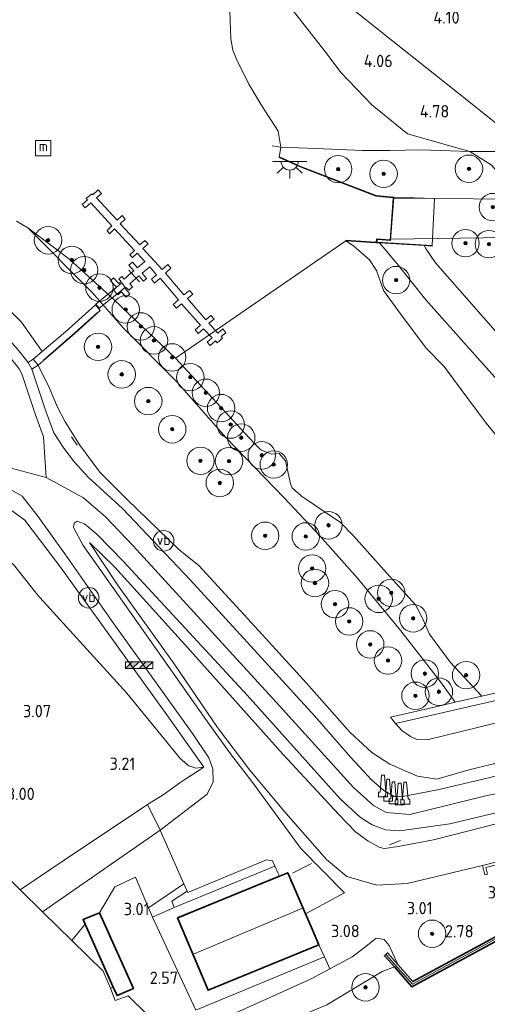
# Model space of a CAD drawing. Extents: x 130905 to 137824, y 412333 to 417928.
# Tile 109 of 256: x 133253 to 133321, y 413840 to 413984. Entities that reach past the tile are written whole.
import ezdxf
from ezdxf.enums import TextEntityAlignment as Align
from ezdxf.lldxf.tags import DXFTag

# ---------------------------------------------------------------- set-up
doc = ezdxf.new("R2010")
doc.units = 0
for name, color, linetype, lineweight in [('B-ME-GK-BESCHOEIING_DAMWAND-GV', 130, 'Continuous', 18), ('B-ME-GK-KADEMUUR-GV', 150, 'Continuous', 35), ('B-ME-GR-BOOM-S', 90, 'Continuous', 25), ('B-ME-GR-GRAS-GV', 60, 'Continuous', 13), ('B-ME-GR-HAAG-G', 90, 'GR-HAAG1', 13), ('B-ME-GW-OPHOGING_KRUIN-G', 90, 'Continuous', 18), ('B-ME-GW-TALUD_KRUIN-G', 90, 'Continuous', 18), ('B-ME-GW-TALUD_TEEN-G', 90, 'Continuous', 18), ('B-ME-IE-MEUBILAIR_WATERWEGMEUBILAIR-S', 150, 'Continuous', 25), ('B-ME-IE-MEUBILAIR_WEGMEUBILAIR-G', 7, 'Continuous', 18), ('B-ME-IE-MEUBILAIR_WEGMEUBILAIR-S', 7, 'Continuous', 25), ('B-ME-IE-MEUBILAIR_WEGMEUBILAIR_PARKEERMAATREGEL-G', 7, 'Continuous', 18), ('B-ME-IE-TERREINAFSCHEIDING_DOORGANG-G', 210, 'Continuous', 18), ('B-ME-IE-TERREINAFSCHEIDING_KUNSTMATIG_HEKWERK-G', 20, 'IE-TERREINAFSCHEIDING-KUNSTMATIG', 18), ('B-ME-IE-TERREINAFSCHEIDING_KUNSTMATIG_MUUR-GV', 90, 'Continuous', 18), ('B-ME-KG-GRENS_OPNAME-G', 210, 'KG-OPNAME', 18), ('B-ME-KG-KADASTRAAL_DAKRAND-G', 170, 'Continuous', 18), ('B-ME-KG-KADASTRAAL_NOK-G', 10, 'Continuous', 18), ('B-ME-KL-ET_LS_OV_LICHTPUNT-S', 190, 'Continuous', 25), ('B-ME-KW-KUNSTWERK_BRUG-GV', 170, 'Continuous', 18), ('B-ME-KW-KUNSTWERK_DUIKER-GV', 170, 'Continuous', 18), ('B-ME-KW-KUNSTWERK_STEIGER-GV', 170, 'Continuous', 18), ('B-ME-OB-BEKLEDING_STORTSTEEN-GV', 30, 'Continuous', 18), ('B-ME-OB-BESCHOEIING-GV', 7, 'Continuous', 18), ('B-ME-OB-OEVERVOORZIENING-G', 7, 'Continuous', 18), ('B-ME-OG-BEBOUWING_LOODS-GV', 7, 'Continuous', 35), ('B-ME-OG-BEBOUWING_SCHUUR-GV', 7, 'Continuous', 35), ('B-ME-OG-TERREIN-GV', 7, 'Continuous', 18), ('B-ME-OG-TERREIN_GROEN-GV', 7, 'Continuous', 18), ('B-ME-OG-TERREIN_GROEN_TUIN-GV', 7, 'Continuous', 18), ('B-ME-OG-WATER_HAVEN-GV', 170, 'Continuous', 18), ('B-ME-OG-WATER_KANAAL-GV', 120, 'Continuous', 18), ('B-ME-OG-WATER_RIVIER-GV', 130, 'Continuous', 18), ('B-ME-OG-WEG_TRAP-GV', 7, 'Continuous', 18), ('B-ME-VH-VERHARDING_ASFALT-GV', 252, 'Continuous', 18), ('B-ME-VH-VERHARDING_BETON-GV', 252, 'Continuous', 18), ('B-ME-VH-VERHARDING_TEGEL-GV', 252, 'Continuous', 18), ('B-ME-WH-WINTERBED-G', 150, 'WH-WINTERBED', 18), ('X-XX-AL-HOOGTELABEL-S', 7, 'Continuous', 25)]:
    doc.layers.add(name, color=color, linetype=linetype, lineweight=lineweight)
doc.styles.add('NLCS-ISO', font='NLCS-ISO.ttf')
doc.styles.add('NLCS-ISO-ANNOTATIVE-T18', font='NLCS-ISO.ttf', dxfattribs={"height": 1.8})
doc.styles.get("Standard").update_dxf_attribs({"font": 'arial.ttf'})
doc.linetypes.add('GR-HAAG1', pattern='A,6,[176,NLCS.SHX,S=0.125,R=0,X=0,Y=0],-2', length=8)
doc.linetypes.add('IE-TERREINAFSCHEIDING-KUNSTMATIG', pattern='A,4,[82,NLCS.SHX,S=0.75,R=90,X=0,Y=0],4,-2', length=10)
tags = doc.linetypes.add('KG-OPNAME', pattern='A,5.5,-2,["O",Standard,S=1.8,R=0,X=-0.5,Y=-0.9],-2,5.5,-2,[5,NLCS.SHX,S=0.75,R=0,X=0,Y=0],-2', length=19).pattern_tags.tags
tags[6] = DXFTag(74, 10)
tags = doc.linetypes.add('WH-WINTERBED', pattern='A,6,-3.5,["WB",Standard,S=1.8,R=0,X=-1.5,Y=-0.9],-3.5,6,-3.5,6,-3.5,6,-3.5,6,-3.5', length=51).pattern_tags.tags
tags[6] = DXFTag(74, 10)

# ---------------------------------------------------------------- blocks, each defined once
blk = doc.blocks.new('SAL-HOOGTELABEL-SO')
at = {"color": 0, "linetype": 'ByBlock', "lineweight": -2, "style": 'NLCS-ISO-ANNOTATIVE-T18'}
blk.add_attdef('HOOGTE', text='', height=1.8, dxfattribs=at).set_placement((2.79, 0), align=Align.RIGHT)
blk = doc.blocks.new('SIE-WEG_GELEIDECONSTRUCTIE-SO')
at = {"color": 0, "linetype": 'ByBlock', "lineweight": 18}
blk.add_lwpolyline([(0.4, -0.87), (0.2, 1.59), (-0.2, 1.59), (-0.4, -0.87), (-0.65, -0.87), (-0.65, -1.59), (0.65, -1.59), (0.65, -0.87)], close=True, dxfattribs=at)
blk = doc.blocks.new('SGR-BOOM_01-SO')
at = {"linetype": 'ByBlock', "lineweight": 18}
h = blk.add_hatch(color=0, dxfattribs=at)
h.dxf.hatch_style = 1
edge = h.paths.add_edge_path()
edge.add_arc((0, 0), 0.25, 0, 360)
at = {"color": 0, "linetype": 'ByBlock', "lineweight": 18}
for radius in [2, 0.25]:
    blk.add_circle((0, 0), radius, dxfattribs=at)
blk = doc.blocks.new('SIE-WEG_SLAGBOOM-SO')
at = {"linetype": 'ByBlock', "lineweight": 18}
h = blk.add_hatch(color=0, dxfattribs=at)
h.dxf.hatch_style = 1
h.paths.add_polyline_path([(0, 0.5), (-1, 0.5), (-2, -0.5), (-1, -0.5)])
h.paths.add_polyline_path([(2, 0.5), (1, 0.5), (0, -0.5), (1, -0.5)])
at = {"color": 0, "linetype": 'ByBlock', "lineweight": 18}
blk.add_lwpolyline([(-2, 0.5), (2, 0.5), (2, -0.5), (-2, -0.5)], close=True, dxfattribs=at)
for points in [[(-2, -0.5), (-1, 0.5)], [(-1, -0.5), (0, 0.5)], [(0, -0.5), (1, 0.5)], [(1, -0.5), (2, 0.5)]]:
    blk.add_lwpolyline(points, dxfattribs=at)
blk = doc.blocks.new('SIE-WEG_PAAL_VERKEERSBORD-SO')
at = {"color": 0, "linetype": 'ByBlock', "lineweight": 18}
blk.add_circle((0, 0), 1.5, dxfattribs=at)
at = {"color": 0, "linetype": 'ByBlock', "lineweight": 18, "style": 'NLCS-ISO'}
blk.add_text('vb', height=1.5, dxfattribs=at).set_placement((0, 0.13), align=Align.MIDDLE_CENTER)
blk = doc.blocks.new('SIE-WATER_MEERPAAL-SO')
at = {"color": 0, "linetype": 'ByBlock', "lineweight": 18}
blk.add_lwpolyline([(-1.12, -1.12), (1.12, -1.12), (1.12, 1.12), (-1.12, 1.12)], close=True, dxfattribs=at)
at = {"color": 0, "linetype": 'ByBlock', "lineweight": 18, "style": 'NLCS-ISO'}
blk.add_text('m', height=1.5, dxfattribs=at).set_placement((0, 0.28), align=Align.MIDDLE_CENTER)
blk = doc.blocks.new('SKL-ET_OV_LICHTPUNT-SO')
at = {"color": 0, "linetype": 'ByBlock', "lineweight": 18}
for points in [[(-1.25, 0), (-2.5, 0)], [(1.25, 0), (2.5, 0)], [(-0.92, -0.85), (-1.83, -1.7)], [(0, -1.25), (0, -2.5)], [(0.92, -0.85), (1.83, -1.7)]]:
    blk.add_lwpolyline(points, dxfattribs=at)
blk.add_lwpolyline([(0, 0), (1.25, 0, -1), (-1.25, 0)], format="xyb", close=True, dxfattribs=at)

msp = doc.modelspace()

# ---------------------------------------------------------------- linework, layer by layer
at = {"layer": 'B-ME-GK-BESCHOEIING_DAMWAND-GV'}
msp.add_polyline3d([(133325.263, 413884.96, 3.956), (133307.846, 413880.963, 3.983), (133307.127, 413881.881, 4.028), (133314.372, 413883.542, 1.781), (133316.57, 413884.046, 1.377), (133320.467, 413884.94, 1), (133323.402, 413885.613, 1), (133325.658, 413886.13, 1), (133325.821, 413885.693, 4.026), (133325.179, 413885.453, 3.994)], close=True, dxfattribs=at)
at = {"layer": 'B-ME-GK-KADEMUUR-GV'}
msp.add_polyline3d([(133331.469, 413854.086, 0.7), (133310.259, 413842.592, 0.7), (133307.7, 413845.474, 0.7), (133306.245, 413847.113, 2.069), (133306.693, 413847.511, 2.324), (133308.177, 413845.84, 2.322), (133310.392, 413843.346, 2.318), (133326.578, 413852.107, 3.34)], dxfattribs=at)
at = {"layer": 'B-ME-GR-GRAS-GV'}
for points in [[(133309.602, 413966.92, 4.568), (133318.722, 413964.333, 5.164), (133311.616, 413964.6, 4.586), (133307.026, 413964.473, 4.033), (133303.027, 413964.479, 3.502), (133296.271, 413964.795, 2.047), (133291.145, 413964.958, 1), (133290.772, 413967.298, 1), (133288.375, 413971.007, 1), (133286.496, 413974.174, 1), (133284.657, 413977.784, 1), (133284.159, 413979.101, 1), (133283.824, 413980.78, 1), (133283.688, 413984.85, 1), (133283.035, 413988.584, 1), (133281.267, 413992.514, 1), (133279.262, 413995.591, 1), (133282.604, 413998.109, 2.188), (133283.732, 413996.542, 2.279), (133286.75, 413992.033, 2.422), (133292.775, 413985.036, 2.929), (133297.54, 413978.961, 3.239), (133299.916, 413975.78, 3.613), (133304.402, 413971.156, 4.1)], [(133255.022, 413934.063, 5.458), (133254.284, 413933.576, 5.496), (133252.744, 413935.521, 5.335), (133248.43, 413940.327, 4.788), (133242.157, 413947.344, 3.826), (133237.86, 413952.312, 3.255), (133234.354, 413956.846, 2.872), (133230.466, 413962.333, 2.548), (133227.897, 413965.979, 2.437), (133228.628, 413966.464, 2.437), (133228.677, 413966.526, 2.407), (133232.421, 413960.816, 2.559), (133238.708, 413951.929, 3.273), (133243.092, 413947.576, 3.802), (133247.282, 413944.521, 4.191), (133249.564, 413943.047, 4.524), (133251.524, 413941.266, 4.737), (133253.33, 413939.462, 4.884), (133256.359, 413935.187, 5.173)], [(133288.222, 413920.827, 1), (133289.765, 413920.217, 1), (133290.872, 413920.33, 1), (133291.805, 413919.226, 1), (133292.554, 413915.878, 1), (133292.809, 413915.294, 1), (133294.152, 413914.105, 1), (133299.825, 413910.279, 1), (133301.74, 413908.32, 1), (133306.523, 413902.909, 1), (133310.79, 413898.268, 1), (133311.749, 413896.411, 1), (133312.816, 413893.983, 1), (133315.824, 413889.891, 1), (133320.467, 413884.94, 1), (133316.57, 413884.046, 1.377), (133314.411, 413887.018, 1.431), (133308.66, 413894.479, 1.531), (133302.33, 413902.141, 1.406), (133296.849, 413908.289, 1.394), (133291.646, 413913.864, 1.294), (133283.129, 413922.645, 1.344), (133275.95, 413930.773, 1.344), (133268.219, 413938.576, 1.356), (133265.425, 413941.742, 1.371), (133263.617, 413943.791, 1.381), (133254.236, 413953.214, 1), (133260.384, 413948.609, 1), (133266.848, 413942.712, 1), (133275.779, 413934.189, 1), (133287.208, 413921.865, 1)], [(133345.529, 413913.782, 2.455), (133344.349, 413910.019, 1.452), (133339.89, 413913.049, 1.535), (133337.339, 413915.266, 1.548), (133328.318, 413924.793, 1.673), (133319.831, 413934.269, 1.76), (133312.291, 413942.731, 1.873), (133308.099, 413947.975, 1.998), (133305.523, 413951.002, 1.46), (133309.563, 413950.759, 2.174), (133312.015, 413950.611, 2.605), (133312.317, 413950.118, 2.557), (133313.693, 413948.103, 2.521), (133325.955, 413934.171, 2.341), (133338.988, 413920.39, 2.345)], [(133325.263, 413884.96, 3.956), (133330.395, 413879.374, 3.964), (133330.678, 413879.613, 3.965), (133332.575, 413877.619, 3.992), (133331.5, 413877.362, 4.265), (133328.807, 413879.384, 3.998), (133327.005, 413880.442, 4.004), (133325.066, 413881.021, 4.03), (133322.204, 413880.959, 4.057), (133312.497, 413878.569, 4.012), (133310.981, 413878.629, 4.021), (133310.033, 413879.04, 4.031), (133308.795, 413879.934, 4), (133307.846, 413880.963, 3.983)], [(133273.538, 413865.426, 3.178), (133276.977, 413857.589, 3.16), (133271.84, 413854.108, 3.147), (133269.93, 413858.573, 3.128), (133266.939, 413857.148, 3.103), (133264.717, 413853.357, 2.892), (133262.313, 413852.402, 2.786), (133262.626, 413851.697, 2.786), (133260.684, 413849.301, 2.786), (133256.385, 413853.524, 2.955)], [(133290.27, 413860.156, 3.153), (133275.602, 413854.132, 3.153), (133275.225, 413855.082, 3.153), (133277.477, 413856.515, 3.16), (133277.575, 413856.304, 3.16), (133289.036, 413861.065, 3.16), (133289.906, 413860.92, 3.16)], [(133306.927, 413848.609, 2.566), (133308.177, 413845.84, 2.322), (133306.693, 413847.511, 2.324), (133306.245, 413847.113, 2.069), (133307.7, 413845.474, 0.7), (133305.922, 413844.818, 0.7), (133303.591, 413843.374, 0.7), (133297.823, 413839.953, 0.7), (133289.041, 413836.259, 0.7), (133284.362, 413834.255, 0.7), (133278.91, 413831.396, 0.7), (133274.297, 413835.927, 2.081), (133278.265, 413836.52, 2.312), (133281.81, 413837.631, 2.531), (133285.531, 413839.228, 2.648), (133295.488, 413843.693, 2.677), (133298.286, 413845.188, 2.708), (133301.537, 413846.924, 2.746), (133303.555, 413848.451, 2.75), (133305.038, 413849.671, 2.702), (133306.211, 413849.458, 2.625)]]:
    msp.add_polyline3d(points, close=True, dxfattribs=at)
for points in [[(133333.667, 413988.353, 5.774), (133329.074, 413972.79, 5.837), (133327.53, 413967.682, 5.879), (133325.852, 413965.783, 5.792), (133324.562, 413964.322, 5.725), (133318.722, 413964.333, 5.164), (133309.602, 413966.92, 4.568), (133304.402, 413971.156, 4.1), (133299.916, 413975.78, 3.613), (133297.54, 413978.961, 3.239), (133292.775, 413985.036, 2.929)], [(133325.955, 413934.171, 2.341), (133313.693, 413948.103, 2.521), (133312.317, 413950.118, 2.557), (133312.015, 413950.611, 2.605), (133313.183, 413950.541, 2.67), (133313.189, 413950.64, 3.019), (133313.543, 413957.498, 3.046), (133307.617, 413957.694, 3.046), (133305.031, 413957.91, 2.964), (133294.07, 413962.169, 1.3), (133290.938, 413963.544, 1.157), (133290.897, 413963.453, 1), (133291.145, 413964.958, 1), (133296.271, 413964.795, 2.047), (133303.027, 413964.479, 3.502), (133307.026, 413964.473, 4.033), (133311.616, 413964.6, 4.586), (133318.722, 413964.333, 5.164), (133321.83, 413962.407, 5.432)], [(133321.83, 413962.407, 5.432), (133318.722, 413964.333, 5.164), (133324.562, 413964.322, 5.725)], [(133252.572, 413954.191, 1), (133254.236, 413953.214, 1), (133263.617, 413943.791, 1.381), (133265.425, 413941.742, 1.371), (133268.219, 413938.576, 1.356), (133275.95, 413930.773, 1.344), (133283.129, 413922.645, 1.344), (133291.646, 413913.864, 1.294), (133296.849, 413908.289, 1.394), (133302.33, 413902.141, 1.406), (133308.66, 413894.479, 1.531), (133314.411, 413887.018, 1.431), (133316.57, 413884.046, 1.377), (133314.372, 413883.542, 1.781), (133307.127, 413881.881, 4.028), (133307.846, 413880.963, 3.983), (133308.795, 413879.934, 4), (133310.033, 413879.04, 4.031), (133310.981, 413878.629, 4.021), (133312.497, 413878.569, 4.012), (133322.204, 413880.959, 4.057)], [(133323.923, 413875.514, 5.985), (133318.391, 413874.158, 5.86), (133313.875, 413872.844, 5.815), (133311.053, 413873.286, 5.765), (133307.016, 413875.007, 5.778), (133304.414, 413876.746, 5.79), (133301.244, 413879.654, 5.828), (133294.897, 413886.826, 5.69), (133287.399, 413895.025, 5.803), (133279.18, 413904.008, 5.765), (133276.293, 413906.268, 5.865), (133268.719, 413913.621, 6.009), (133264.746, 413917.596, 6.006), (133261.821, 413921.508, 5.962), (133259.67, 413924.951, 5.908), (133258.594, 413927.09, 5.766), (133257.359, 413929.95, 5.665), (133255.755, 413933.178, 5.535), (133261.137, 413937.845, 3.625), (133264.8, 413941.166, 2.053), (133264.097, 413942.004, 2.053), (133259.745, 413938.034, 3.996), (133256.359, 413935.187, 5.173), (133253.33, 413939.462, 4.884), (133251.524, 413941.266, 4.737)], [(133325.916, 413874.171, 6.096), (133321.028, 413872.963, 6.043), (133313.972, 413871.277, 5.968), (133308.667, 413870.271, 5.967), (133307.688, 413870.297, 5.983), (133306.157, 413871.18, 5.98), (133304.371, 413872.74, 6.004), (133301.327, 413875.992, 6.013), (133296.11, 413882.01, 5.946), (133277.901, 413901.903, 5.902), (133268.051, 413912.293, 6.058), (133263.07, 413916.83, 6.108), (133261.072, 413919.034, 6.064), (133259.511, 413921.071, 6.001), (133258.024, 413923.309, 5.926), (133256.881, 413926.469, 5.842), (133254.852, 413932.603, 5.559), (133255.755, 413933.178, 5.535), (133257.359, 413929.95, 5.665), (133258.594, 413927.09, 5.766), (133259.67, 413924.951, 5.908), (133261.821, 413921.508, 5.962), (133264.746, 413917.596, 6.006), (133268.719, 413913.621, 6.009), (133276.293, 413906.268, 5.865), (133279.18, 413904.008, 5.765), (133287.399, 413895.025, 5.803), (133294.897, 413886.826, 5.69), (133301.244, 413879.654, 5.828), (133304.414, 413876.746, 5.79), (133307.016, 413875.007, 5.778), (133311.053, 413873.286, 5.765), (133313.875, 413872.844, 5.815), (133318.391, 413874.158, 5.86), (133323.923, 413875.514, 5.985)], [(133251.799, 413915.041, 5.937), (133253.418, 413914.092, 5.923), (133255.681, 413911.196, 5.889), (133259.663, 413905.667, 5.674), (133266.446, 413895.971, 4.96), (133278.257, 413879.484, 3.733), (133280.629, 413875.938, 3.501), (133281.223, 413874.341, 3.367), (133281.287, 413872.462, 3.267), (133280.375, 413870.634, 3.229), (133273.538, 413865.426, 3.178), (133271.705, 413869.166, 3.174), (133273.98, 413870.571, 3.191), (133276.421, 413872.326, 3.199), (133277.263, 413872.89, 3.203), (133279.916, 413874.58, 3.38), (133274.503, 413882.236, 4.055), (133269.363, 413889.375, 4.431), (133259.007, 413903.731, 5.696), (133253.809, 413910.616, 5.962), (133250.247, 413913.167, 6.006)], [(133250.247, 413913.167, 6.006), (133253.809, 413910.616, 5.962), (133259.007, 413903.731, 5.696), (133269.363, 413889.375, 4.431), (133274.503, 413882.236, 4.055), (133279.916, 413874.58, 3.38), (133278.73, 413874.441, 3.35), (133277.71, 413874.803, 3.306), (133276.529, 413875.8, 3.24), (133268.68, 413885.398, 3.068), (133255.98, 413899.346, 3.077), (133255.273, 413900.181, 3.096), (133252.163, 413904.114, 3.066)], [(133326.578, 413852.107, 3.34), (133310.392, 413843.346, 2.318), (133308.177, 413845.84, 2.322), (133306.927, 413848.609, 2.566), (133306.211, 413849.458, 2.625), (133305.038, 413849.671, 2.702), (133303.555, 413848.451, 2.75), (133301.537, 413846.924, 2.746), (133298.286, 413845.188, 2.708), (133297.501, 413846.921, 2.921), (133296.696, 413848.699, 3.14), (133295.751, 413850.883, 3.14), (133294.753, 413853.191, 3.166), (133300.416, 413856.295, 3.142), (133294.077, 413862.754, 3.208), (133287.061, 413872.299, 3.258), (133283.818, 413876.545, 3.418), (133280.207, 413881.541, 3.805), (133268.066, 413898.781, 5.079), (133262.299, 413906.917, 5.655), (133260.907, 413909.542, 5.796), (133260.998, 413910.181, 5.841), (133261.427, 413910.457, 5.844), (133262.525, 413910.043, 5.82), (133264.286, 413908.551, 5.815), (133268.155, 413904.632, 5.844), (133286.24, 413885.102, 5.985), (133299.785, 413869.967, 6.046), (133302.746, 413867.234, 6.051), (133304.446, 413866.169, 6.066), (133306.407, 413865.435, 6.072), (133308.489, 413865.297, 6.067), (133315.766, 413866.325, 6.039), (133327.409, 413869.096, 6.061)], [(133322.913, 413866.416, 5.88), (133313.412, 413863.975, 5.87), (133308.247, 413863.044, 5.871), (133306.26, 413862.736, 5.883), (133305.571, 413862.874, 5.865), (133303.869, 413863.788, 5.887), (133302.038, 413865.167, 5.911), (133299.541, 413867.752, 5.92), (133291.455, 413876.46, 5.934), (133277.523, 413892.032, 5.863), (133266.943, 413903.754, 5.77), (133263.244, 413907.364, 5.748), (133267.306, 413901.165, 5.278), (133275.603, 413889.655, 4.419), (133281.921, 413880.384, 3.765), (133286.607, 413874.147, 3.372), (133291.575, 413868.212, 3.274), (133297.785, 413861.131, 3.246), (133300.777, 413858.633, 3.244), (133305.119, 413857.392, 3.232), (133309.538, 413857.613, 3.237), (133320.534, 413860.235, 3.492), (133320.892, 413858.885, 3.392), (133321.278, 413858.988, 3.392), (133321.024, 413859.947, 3.392), (133325.379, 413861.058, 3.392)], [(133325.506, 413861.504, 3.542), (133320.534, 413860.235, 3.492), (133309.538, 413857.613, 3.237), (133305.119, 413857.392, 3.232), (133300.777, 413858.633, 3.244), (133297.785, 413861.131, 3.246), (133291.575, 413868.212, 3.274), (133286.607, 413874.147, 3.372), (133281.921, 413880.384, 3.765), (133275.603, 413889.655, 4.419), (133267.306, 413901.165, 5.278), (133263.244, 413907.364, 5.748), (133266.943, 413903.754, 5.77), (133277.523, 413892.032, 5.863), (133291.455, 413876.46, 5.934), (133299.541, 413867.752, 5.92), (133302.038, 413865.167, 5.911), (133303.869, 413863.788, 5.887), (133305.571, 413862.874, 5.865), (133306.26, 413862.736, 5.883), (133308.247, 413863.044, 5.871), (133313.412, 413863.975, 5.87), (133322.913, 413866.416, 5.88)], [(133252.163, 413904.114, 3.066), (133255.273, 413900.181, 3.096), (133255.98, 413899.346, 3.077), (133268.68, 413885.398, 3.068), (133276.529, 413875.8, 3.24), (133277.71, 413874.803, 3.306), (133278.73, 413874.441, 3.35), (133279.916, 413874.58, 3.38), (133277.263, 413872.89, 3.203), (133276.421, 413872.326, 3.199), (133273.98, 413870.571, 3.191), (133271.705, 413869.166, 3.174), (133259.54, 413861.014, 3.112), (133253.136, 413856.716, 3.083), (133246.179, 413863.551, 2.902)]]:
    msp.add_polyline3d(points, dxfattribs=at)
at = {"layer": 'B-ME-GR-HAAG-G'}
msp.add_polyline3d([(133275.602, 413854.132, 3.153), (133290.27, 413860.156, 3.153), (133290.72, 413859.213, 3.144)], dxfattribs=at)
at = {"layer": 'B-ME-GW-OPHOGING_KRUIN-G'}
for points in [[(133081.907, 414093.295, 2.264), (133093.429, 414092.821, 2.289), (133102.048, 414090.186, 2.277), (133110.126, 414085.403, 2.249), (133130.064, 414064.125, 2.228), (133148.706, 414043.422, 2.291), (133168.249, 414020.31, 2.327), (133192.417, 413992.927, 2.213), (133211.731, 413972.178, 2.244), (133224.328, 413961, 2.384), (133227.078, 413961.406, 2.565), (133227.768, 413961.459, 2.51), (133229.159, 413961.41, 2.548), (133233.068, 413955.894, 2.872), (133236.621, 413951.299, 3.255), (133240.955, 413946.287, 3.826), (133247.238, 413939.259, 4.788), (133251.52, 413934.489, 5.335), (133252.959, 413932.672, 5.496), (133253.386, 413931.941, 5.559), (133255.369, 413925.946, 5.842), (133256.519, 413922.765, 5.926), (133256.898, 413916.808, 6.094)], [(133325.852, 413965.783, 5.792), (133316.906, 413972.939, 4.93), (133307.451, 413980.442, 3.905), (133297.715, 413988.234, 3.167), (133289.809, 413994.649, 2.667), (133284.21, 413999.485, 2.247)]]:
    msp.add_polyline3d(points, dxfattribs=at)
at = {"layer": 'B-ME-GW-TALUD_KRUIN-G'}
for points in [[(133292.775, 413985.036, 2.929), (133297.54, 413978.961, 3.239), (133299.916, 413975.78, 3.613), (133304.402, 413971.156, 4.1), (133309.602, 413966.92, 4.568), (133318.722, 413964.333, 5.164), (133321.83, 413962.407, 5.432), (133322.91, 413961.126, 5.581), (133324.997, 413957.745, 5.923), (133328.429, 413950.511, 6.077), (133329.825, 413947.634, 6.106), (133333.184, 413943.126, 6.014), (133338.948, 413936.29, 5.876), (133349.232, 413925.304, 5.846), (133353.4, 413919.968, 5.782), (133354.777, 413916.779, 5.767), (133355.042, 413913.993, 5.812), (133353.933, 413909.059, 5.878), (133352.006, 413903.302, 5.981), (133351.807, 413900.814, 6.02), (133352.111, 413899.914, 6.121)], [(133253.33, 413939.462, 4.884), (133251.524, 413941.266, 4.737), (133249.564, 413943.047, 4.524), (133247.282, 413944.521, 4.191), (133243.092, 413947.576, 3.802), (133238.708, 413951.929, 3.273), (133232.421, 413960.816, 2.559), (133228.677, 413966.526, 2.407), (133228.812, 413968.4, 2.201)], [(133305.523, 413951.002, 1.46), (133308.099, 413947.975, 1.998), (133312.291, 413942.731, 1.873), (133319.831, 413934.269, 1.76), (133328.318, 413924.793, 1.673), (133337.339, 413915.266, 1.548), (133339.89, 413913.049, 1.535), (133344.349, 413910.019, 1.452)], [(133256.359, 413935.187, 5.173), (133253.33, 413939.462, 4.884)], [(133255.755, 413933.178, 5.535), (133257.359, 413929.95, 5.665), (133258.594, 413927.09, 5.766), (133259.67, 413924.951, 5.908), (133261.821, 413921.508, 5.962), (133264.746, 413917.596, 6.006), (133268.719, 413913.621, 6.009), (133276.293, 413906.268, 5.865)], [(133233.892, 413909.949, 5.931), (133236.541, 413911.614, 5.951), (133239.564, 413912.852, 5.94), (133243.644, 413913.909, 5.946), (133248.364, 413913.848, 5.973), (133250.247, 413913.167, 6.006), (133253.809, 413910.616, 5.962), (133259.007, 413903.731, 5.696), (133269.363, 413889.375, 4.431), (133274.503, 413882.236, 4.055), (133279.916, 413874.58, 3.38)], [(133263.244, 413907.364, 5.748), (133266.943, 413903.754, 5.77), (133277.523, 413892.032, 5.863), (133291.455, 413876.46, 5.934), (133299.541, 413867.752, 5.92), (133302.038, 413865.167, 5.911), (133303.869, 413863.788, 5.887), (133305.571, 413862.874, 5.865), (133306.26, 413862.736, 5.883), (133308.247, 413863.044, 5.871), (133313.412, 413863.975, 5.87), (133322.913, 413866.416, 5.88), (133328.878, 413867.303, 5.912), (133330.155, 413867.237, 5.917)], [(133313.875, 413872.844, 5.815), (133311.053, 413873.286, 5.765), (133307.016, 413875.007, 5.778), (133304.414, 413876.746, 5.79), (133301.244, 413879.654, 5.828), (133294.897, 413886.826, 5.69), (133287.399, 413895.025, 5.803), (133279.18, 413904.008, 5.765), (133276.293, 413906.268, 5.865)], [(133313.875, 413872.844, 5.815), (133318.391, 413874.158, 5.86), (133323.923, 413875.514, 5.985), (133325.546, 413875.458, 6.119)], [(133274.297, 413835.927, 2.081), (133278.265, 413836.52, 2.312), (133281.81, 413837.631, 2.531), (133285.531, 413839.228, 2.648), (133295.488, 413843.693, 2.677), (133298.286, 413845.188, 2.708), (133301.537, 413846.924, 2.746), (133303.555, 413848.451, 2.75), (133305.038, 413849.671, 2.702), (133306.211, 413849.458, 2.625), (133306.927, 413848.609, 2.566), (133308.177, 413845.84, 2.322)]]:
    msp.add_polyline3d(points, dxfattribs=at)
at = {"layer": 'B-ME-GW-TALUD_TEEN-G'}
for points in [[(133316.57, 413884.046, 1.377), (133314.411, 413887.018, 1.431), (133308.66, 413894.479, 1.531), (133302.33, 413902.141, 1.406), (133296.849, 413908.289, 1.394), (133291.646, 413913.864, 1.294), (133283.129, 413922.645, 1.344), (133275.95, 413930.773, 1.344), (133268.219, 413938.576, 1.356), (133265.425, 413941.742, 1.371), (133263.617, 413943.791, 1.381), (133254.236, 413953.214, 1)], [(133312.015, 413950.611, 2.605), (133312.317, 413950.118, 2.557), (133313.693, 413948.103, 2.521), (133325.955, 413934.171, 2.341), (133338.988, 413920.39, 2.345), (133345.529, 413913.782, 2.455)], [(133279.916, 413874.58, 3.38), (133278.73, 413874.441, 3.35), (133277.71, 413874.803, 3.306), (133276.529, 413875.8, 3.24), (133268.68, 413885.398, 3.068), (133255.98, 413899.346, 3.077), (133255.273, 413900.181, 3.096), (133252.163, 413904.114, 3.066), (133249.978, 413905.633, 3.065), (133247.055, 413906.213, 3.085), (133244.217, 413905.655, 3.131), (133241.793, 413904.467, 3.158), (133237.486, 413901.589, 3.178), (133231.256, 413896.801, 2.993), (133210.744, 413880.534, 2.862), (133197.248, 413871.374, 2.908), (133195.244, 413869.92, 2.939), (133190.979, 413868.183, 3.319), (133185.523, 413866.131, 3.592), (133182.273, 413865.645, 3.703)], [(133320.534, 413860.235, 3.492), (133309.538, 413857.613, 3.237), (133305.119, 413857.392, 3.232), (133300.777, 413858.633, 3.244), (133297.785, 413861.131, 3.246), (133291.575, 413868.212, 3.274), (133286.607, 413874.147, 3.372), (133281.921, 413880.384, 3.765), (133275.603, 413889.655, 4.419), (133267.306, 413901.165, 5.278), (133263.244, 413907.364, 5.748)], [(133307.846, 413880.963, 3.983), (133308.795, 413879.934, 4), (133310.033, 413879.04, 4.031), (133310.981, 413878.629, 4.021), (133312.497, 413878.569, 4.012), (133322.204, 413880.959, 4.057), (133325.066, 413881.021, 4.03), (133327.005, 413880.442, 4.004), (133328.807, 413879.384, 3.998), (133331.5, 413877.362, 4.265)]]:
    msp.add_polyline3d(points, dxfattribs=at)
at = {"layer": 'B-ME-IE-MEUBILAIR_WEGMEUBILAIR-G'}
for points in [[(133261.461, 413921.506, 6.215), (133260.597, 413922.758, 6.127)], [(133306.989, 413863.271, 6.263), (133308.592, 413863.88, 6.088)]]:
    msp.add_polyline3d(points, dxfattribs=at)
at = {"layer": 'B-ME-IE-MEUBILAIR_WEGMEUBILAIR_PARKEERMAATREGEL-G'}
msp.add_polyline3d([(133292.847, 413859.162, 3.351), (133295.621, 413860.566, 3.339)], dxfattribs=at)
at = {"layer": 'B-ME-IE-TERREINAFSCHEIDING_DOORGANG-G'}
for points in [[(133269.331, 413946.646, 1.332), (133270.032, 413945.877, 1.348)], [(133273.98, 413870.571, 3.191), (133276.421, 413872.326, 3.199)], [(133290.72, 413859.213, 3.144), (133290.955, 413858.72, 3.14)], [(133275.602, 413854.132, 3.153), (133272.429, 413852.732, 3.153)]]:
    msp.add_polyline3d(points, dxfattribs=at)
at = {"layer": 'B-ME-IE-TERREINAFSCHEIDING_KUNSTMATIG_HEKWERK-G'}
for points in [[(133291.145, 413964.958, 1), (133289.882, 413965.166, 1)], [(133324.562, 413964.322, 5.725), (133318.722, 413964.333, 5.164), (133311.616, 413964.6, 4.586), (133307.026, 413964.473, 4.033), (133303.027, 413964.479, 3.502), (133296.271, 413964.795, 2.047), (133291.145, 413964.958, 1)], [(133268.96, 413947.052, 1.323), (133269.331, 413946.646, 1.332)], [(133270.032, 413945.877, 1.348), (133270.536, 413945.325, 1.36)], [(133264.409, 413940.879, 1.981), (133261.104, 413937.882, 3.625), (133256.538, 413933.923, 5.245)], [(133279.916, 413874.58, 3.38), (133277.263, 413872.89, 3.203), (133276.421, 413872.326, 3.199)], [(133253.136, 413856.716, 3.083), (133259.54, 413861.014, 3.112), (133271.705, 413869.166, 3.174), (133273.98, 413870.571, 3.191)], [(133306.504, 413847.221, 2.324), (133310.355, 413842.939, 2.318), (133331.448, 413854.447, 3.443), (133334.959, 413850.43, 3.402), (133330.981, 413846.832, 3.37)], [(133262.626, 413851.697, 2.786), (133260.684, 413849.301, 2.786)], [(133272.429, 413852.732, 3.153), (133278.727, 413839.188, 2.766), (133297.501, 413846.921, 2.921)], [(133266.707, 413842.519, 2.682), (133266.291, 413842.38, 2.652)]]:
    msp.add_polyline3d(points, dxfattribs=at)
at = {"layer": 'B-ME-IE-TERREINAFSCHEIDING_KUNSTMATIG_MUUR-GV'}
msp.add_polyline3d([(133325.506, 413861.504, 3.542), (133326.567, 413860.394, 3.392), (133326.278, 413860.117, 3.392), (133325.379, 413861.058, 3.392), (133321.024, 413859.947, 3.392), (133321.278, 413858.988, 3.392), (133320.892, 413858.885, 3.392), (133320.534, 413860.235, 3.492)], close=True, dxfattribs=at)
at = {"layer": 'B-ME-KG-GRENS_OPNAME-G'}
msp.add_polyline3d([(133203.709, 413836.689, 0.826), (133206.694, 413838.856, 1.783), (133209.347, 413840.799, 2.079), (133211.708, 413842.531, 2.576), (133215.289, 413845.159, 2.616), (133221.247, 413849.532, 2.591), (133242.294, 413865.809, 2.822), (133246.179, 413863.551, 2.902), (133253.136, 413856.716, 3.083), (133256.385, 413853.524, 2.955), (133260.684, 413849.301, 2.786), (133265.207, 413844.858, 2.866), (133266.291, 413842.38, 2.652), (133266.976, 413840.591, 2.459), (133268.874, 413841.255, 2.516), (133274.297, 413835.927, 2.081), (133278.91, 413831.396, 0.7), (133288.179, 413822.29, 0.7)], dxfattribs=at)
at = {"layer": 'B-ME-KG-KADASTRAAL_DAKRAND-G'}
for points in [[(133280.56, 413842.139, 6.857), (133276.144, 413852.579, 6.857), (133292.122, 413859.145, 6.857), (133296.629, 413848.726, 6.857)], [(133267.273, 413841.368, 5.367), (133262.38, 413852.374, 5.367), (133264.691, 413853.293, 5.367), (133269.598, 413842.36, 5.367)]]:
    msp.add_polyline3d(points, close=True, dxfattribs=at)
at = {"layer": 'B-ME-KG-KADASTRAAL_NOK-G'}
msp.add_polyline3d([(133294.187, 413853.976, 8.549), (133278.498, 413847.396, 8.557)], dxfattribs=at)
at = {"layer": 'B-ME-KW-KUNSTWERK_BRUG-GV'}
msp.add_polyline3d([(133268.462, 413944.533, 1.641), (133264.628, 413941.507, 2.028), (133264.178, 413942.075, 2.09), (133267.963, 413945.19, 1.615)], close=True, dxfattribs=at)
at = {"layer": 'B-ME-KW-KUNSTWERK_DUIKER-GV'}
msp.add_polyline3d([(133330.904, 413951.896, -0.072), (133307.115, 413951.552, 0.457), (133307.563, 413957.526, 0.457), (133330.872, 413957.358, -0.072), (133354.181, 413957.19, -0.6), (133354.693, 413952.241, -0.6)], close=True, dxfattribs=at)
at = {"layer": 'B-ME-KW-KUNSTWERK_STEIGER-GV'}
msp.add_polyline3d([(133264.975, 413958.216, 1.328), (133264.262, 413957.586, 1.39), (133267.268, 413954.315, 1.403), (133268.016, 413954.991, 1.378), (133268.443, 413954.462, 1.378), (133267.714, 413953.78, 1.415), (133270.59, 413950.745, 1.39), (133271.314, 413951.352, 1.365), (133271.776, 413950.868, 1.378), (133271.022, 413950.216, 1.428), (133273.854, 413947.118, 1.428), (133274.683, 413947.861, 1.378), (133275.109, 413947.318, 1.378), (133274.338, 413946.588, 1.415), (133276.981, 413943.424, 1.39), (133277.82, 413944.087, 1.378), (133278.284, 413943.529, 1.34), (133277.545, 413942.905, 1.415), (133280.182, 413939.799, 1.39), (133280.924, 413940.439, 1.378), (133281.431, 413939.92, 1.378), (133280.661, 413939.291, 1.415), (133281.944, 413937.874, 1.403), (133282.692, 413938.493, 1.365), (133283.118, 413937.907, 1.378), (133282.451, 413937.356, 1.378), (133282.652, 413937.128, 1.403), (133281.85, 413936.448, 1.365), (133281.624, 413936.719, 1.315), (133280.843, 413936.056, 1.34), (133280.413, 413936.535, 1.328), (133281.104, 413937.155, 1.365), (133279.854, 413938.502, 1.353), (133279.083, 413937.816, 1.265), (133278.627, 413938.336, 1.328), (133279.422, 413939.01, 1.39), (133276.647, 413942.128, 1.403), (133275.922, 413941.5, 1.278), (133275.44, 413942.025, 1.315), (133276.21, 413942.694, 1.453), (133273.556, 413945.854, 1.403), (133272.738, 413945.159, 1.203), (133272.287, 413945.738, 1.24), (133273.03, 413946.367, 1.415), (133272.033, 413947.532, 1.478), (133270.927, 413946.581, 1.315), (133271.571, 413945.81, 1.315), (133271.129, 413945.444, 1.303), (133270.439, 413946.231, 1.415), (133270.032, 413945.877, 1.348), (133269.112, 413945.04, 1.378), (133269.506, 413944.587, 1.353), (133268.965, 413944.118, 1.353), (133268.593, 413944.533, 1.39), (133268.423, 413944.377, 1.315), (133269.13, 413943.604, 1.34), (133268.6, 413943.12, 1.365), (133267.891, 413943.88, 1.365), (133267.373, 413943.43, 1.365), (133266.72, 413944.112, 1.303), (133267.191, 413944.541, 1.303), (133266.29, 413945.482, 1.303), (133266.728, 413945.922, 1.303), (133267.505, 413945.081, 1.315), (133267.845, 413945.393, 1.315), (133267.533, 413945.733, 1.315), (133267.963, 413946.122, 1.328), (133268.299, 413945.722, 1.34), (133269.331, 413946.646, 1.332), (133269.681, 413946.96, 1.353), (133268.977, 413947.778, 1.34), (133269.5, 413948.216, 1.353), (133270.233, 413947.398, 1.378), (133271.292, 413948.309, 1.466), (133270.199, 413949.507, 1.44), (133269.506, 413948.872, 1.428), (133269.114, 413949.291, 1.428), (133269.805, 413949.91, 1.478), (133266.889, 413953.071, 1.44), (133266.151, 413952.356, 1.353), (133265.792, 413952.805, 1.365), (133266.502, 413953.481, 1.453), (133263.433, 413956.843, 1.466), (133262.615, 413956.134, 1.328), (133262.186, 413956.617, 1.315), (133262.925, 413957.305, 1.44), (133262.77, 413957.477, 1.428), (133263.573, 413958.186, 1.428), (133263.736, 413958.009, 1.428), (133264.525, 413958.734, 1.428)], close=True, dxfattribs=at)
at = {"layer": 'B-ME-OB-BEKLEDING_STORTSTEEN-GV'}
msp.add_polyline3d([(133322.441, 413923.076, 1), (133321.069, 413924.733, 1), (133314.883, 413933.032, 1), (133312.348, 413935.681, 1), (133308.598, 413940.659, 1), (133306.106, 413944.095, 1), (133305.102, 413946.978, 1), (133304.059, 413948.54, 1), (133301.735, 413950.583, 1), (133300.597, 413951.294, 1), (133304.971, 413951.041, 1.441), (133305.523, 413951.002, 1.46), (133308.099, 413947.975, 1.998), (133312.291, 413942.731, 1.873), (133319.831, 413934.269, 1.76), (133328.318, 413924.793, 1.673)], dxfattribs=at)
at = {"layer": 'B-ME-OB-BESCHOEIING-GV'}
msp.add_polyline3d([(133307.617, 413957.694, 3.046), (133307.151, 413951.369, 3.049), (133305.191, 413951.485, 3.049), (133305.164, 413951.124, 3.05), (133313.189, 413950.64, 3.019), (133313.183, 413950.541, 2.67), (133312.015, 413950.611, 2.605), (133309.563, 413950.759, 2.174), (133305.523, 413951.002, 1.46), (133304.971, 413951.041, 1.441), (133300.597, 413951.294, 1), (133300.604, 413951.394, 1), (133304.974, 413951.132, 1), (133305.063, 413951.123, 1), (133305.099, 413951.591, 1), (133307.059, 413951.475, 1), (133307.51, 413957.603, 1), (133305.009, 413957.812, 1), (133294.031, 413962.076, 1), (133290.897, 413963.453, 1), (133290.938, 413963.544, 1.157), (133294.07, 413962.169, 1.3), (133305.031, 413957.91, 2.964)], close=True, dxfattribs=at)
at = {"layer": 'B-ME-OB-OEVERVOORZIENING-G'}
for points in [[(133241.982, 414016.857, 1), (133242.701, 414016.951, 1), (133243.729, 414017.168, 1), (133244.657, 414016.599, 1), (133248.015, 414013.13, 1), (133252.247, 414010.427, 1), (133255.864, 414008.813, 1), (133261.9, 414006.363, 1), (133268.75, 414003.346, 1), (133273.591, 414001.08, 1), (133276.589, 413999.165, 1), (133279.262, 413995.591, 1), (133281.267, 413992.514, 1), (133283.035, 413988.584, 1), (133283.688, 413984.85, 1), (133283.824, 413980.78, 1), (133284.159, 413979.101, 1), (133284.657, 413977.784, 1), (133286.496, 413974.174, 1), (133288.375, 413971.007, 1), (133290.772, 413967.298, 1), (133291.145, 413964.958, 1), (133290.897, 413963.453, 1)], [(133290.897, 413963.453, 1), (133294.031, 413962.076, 1), (133305.009, 413957.812, 1), (133307.51, 413957.603, 1), (133307.059, 413951.475, 1), (133305.099, 413951.591, 1), (133305.063, 413951.123, 1), (133304.974, 413951.132, 1), (133300.604, 413951.394, 1), (133300.597, 413951.294, 1)], [(133252.572, 413954.191, 1), (133254.236, 413953.214, 1), (133260.384, 413948.609, 1), (133266.848, 413942.712, 1), (133275.779, 413934.189, 1), (133287.208, 413921.865, 1), (133288.222, 413920.827, 1), (133289.765, 413920.217, 1), (133290.872, 413920.33, 1), (133291.805, 413919.226, 1), (133292.554, 413915.878, 1), (133292.809, 413915.294, 1), (133294.152, 413914.105, 1), (133299.825, 413910.279, 1), (133301.74, 413908.32, 1), (133306.523, 413902.909, 1), (133310.79, 413898.268, 1), (133311.749, 413896.411, 1), (133312.816, 413893.983, 1), (133315.824, 413889.891, 1), (133320.467, 413884.94, 1), (133323.402, 413885.613, 1)], [(133300.597, 413951.294, 1), (133301.735, 413950.583, 1), (133304.059, 413948.54, 1), (133305.102, 413946.978, 1), (133306.106, 413944.095, 1), (133308.598, 413940.659, 1), (133312.348, 413935.681, 1), (133314.883, 413933.032, 1), (133321.069, 413924.733, 1), (133322.441, 413923.076, 1), (133324.667, 413922.401, 1), (133326.348, 413921.915, 1), (133327.264, 413921.255, 1), (133334.018, 413913.828, 1), (133337.828, 413910.069, 1), (133340.275, 413907.717, 1), (133341.404, 413907.06, 1), (133343.11, 413906.068, 1), (133342.189, 413903.13, 1)], [(133297.823, 413839.953, 0.7), (133303.591, 413843.374, 0.7), (133305.922, 413844.818, 0.7), (133307.7, 413845.474, 0.7), (133310.259, 413842.592, 0.7), (133331.469, 413854.086, 0.7), (133334.468, 413850.677, 0.7), (133329.735, 413846.451, 0.7), (133329.371, 413845.613, 0.7), (133329.442, 413844.683, 0.7), (133330.403, 413844.466, 0.7), (133331.218, 413844.76, 0.7), (133332.651, 413846.049, 0.7), (133332.406, 413846.308, 0.7), (133335.7, 413849.361, 0.7), (133337.332, 413845.475, 0.7), (133341.434, 413843.027, 0.7), (133338.118, 413840.018, 0.7), (133337.873, 413840.278, 0.7), (133335.856, 413838.364, 0.7)]]:
    msp.add_polyline3d(points, dxfattribs=at)
at = {"layer": 'B-ME-OG-BEBOUWING_LOODS-GV'}
msp.add_polyline3d([(133296.696, 413848.699, 3.14), (133280.533, 413842.074, 3.14), (133276.078, 413852.606, 3.14), (133290.955, 413858.72, 3.14), (133292.148, 413859.21, 3.14), (133294.753, 413853.191, 3.166), (133295.751, 413850.883, 3.14)], close=True, dxfattribs=at)
at = {"layer": 'B-ME-OG-BEBOUWING_SCHUUR-GV'}
msp.add_polyline3d([(133269.664, 413842.334, 2.558), (133267.248, 413841.303, 2.573), (133266.707, 413842.519, 2.682), (133262.626, 413851.697, 2.786), (133262.313, 413852.402, 2.786), (133264.717, 413853.357, 2.892)], close=True, dxfattribs=at)
at = {"layer": 'B-ME-OG-TERREIN-GV'}
msp.add_polyline3d([(133266.707, 413842.519, 2.682), (133266.291, 413842.38, 2.652), (133265.207, 413844.858, 2.866), (133260.684, 413849.301, 2.786), (133262.626, 413851.697, 2.786)], close=True, dxfattribs=at)
at = {"layer": 'B-ME-OG-TERREIN_GROEN-GV'}
for points in [[(133273.538, 413865.426, 3.178), (133256.385, 413853.524, 2.955), (133253.136, 413856.716, 3.083), (133259.54, 413861.014, 3.112), (133271.705, 413869.166, 3.174)], [(133272.429, 413852.732, 3.153), (133278.727, 413839.188, 2.766), (133297.501, 413846.921, 2.921), (133298.286, 413845.188, 2.708), (133295.488, 413843.693, 2.677), (133285.531, 413839.228, 2.648), (133281.81, 413837.631, 2.531), (133278.265, 413836.52, 2.312), (133274.297, 413835.927, 2.081), (133268.874, 413841.255, 2.516), (133266.976, 413840.591, 2.459), (133266.291, 413842.38, 2.652), (133266.707, 413842.519, 2.682), (133267.248, 413841.303, 2.573), (133269.664, 413842.334, 2.558), (133264.717, 413853.357, 2.892), (133266.939, 413857.148, 3.103), (133269.93, 413858.573, 3.128), (133271.84, 413854.108, 3.147)]]:
    msp.add_polyline3d(points, close=True, dxfattribs=at)
at = {"layer": 'B-ME-OG-TERREIN_GROEN_TUIN-GV'}
msp.add_polyline3d([(133276.078, 413852.606, 3.14), (133280.533, 413842.074, 3.14), (133296.696, 413848.699, 3.14), (133297.501, 413846.921, 2.921), (133278.727, 413839.188, 2.766), (133272.429, 413852.732, 3.153), (133275.602, 413854.132, 3.153), (133290.27, 413860.156, 3.153), (133290.72, 413859.213, 3.144), (133290.955, 413858.72, 3.14)], close=True, dxfattribs=at)
at = {"layer": 'B-ME-OG-WATER_HAVEN-GV'}
msp.add_polyline3d([(133283.688, 413984.85, 1), (133283.824, 413980.78, 1), (133284.159, 413979.101, 1), (133284.657, 413977.784, 1), (133286.496, 413974.174, 1), (133288.375, 413971.007, 1), (133290.772, 413967.298, 1), (133291.145, 413964.958, 1), (133290.897, 413963.453, 1), (133294.031, 413962.076, 1), (133305.009, 413957.812, 1), (133307.51, 413957.603, 1), (133307.059, 413951.475, 1), (133305.099, 413951.591, 1), (133305.063, 413951.123, 1), (133304.974, 413951.132, 1), (133300.604, 413951.394, 1), (133300.597, 413951.294, 1), (133275.779, 413934.189, 1), (133266.848, 413942.712, 1), (133260.384, 413948.609, 1), (133254.236, 413953.214, 1), (133252.572, 413954.191, 1)], dxfattribs=at)
at = {"layer": 'B-ME-OG-WATER_KANAAL-GV'}
msp.add_polyline3d([(133297.823, 413839.953, 0.7), (133303.591, 413843.374, 0.7), (133305.922, 413844.818, 0.7), (133307.7, 413845.474, 0.7), (133310.259, 413842.592, 0.7), (133331.469, 413854.086, 0.7), (133334.468, 413850.677, 0.7), (133329.735, 413846.451, 0.7), (133329.371, 413845.613, 0.7), (133329.442, 413844.683, 0.7), (133330.403, 413844.466, 0.7), (133331.218, 413844.76, 0.7), (133332.651, 413846.049, 0.7), (133332.406, 413846.308, 0.7), (133335.7, 413849.361, 0.7), (133337.332, 413845.475, 0.7), (133341.434, 413843.027, 0.7), (133338.118, 413840.018, 0.7), (133337.873, 413840.278, 0.7), (133335.856, 413838.364, 0.7)], dxfattribs=at)
at = {"layer": 'B-ME-OG-WATER_RIVIER-GV'}
msp.add_polyline3d([(133323.402, 413885.613, 1), (133320.467, 413884.94, 1), (133315.824, 413889.891, 1), (133312.816, 413893.983, 1), (133311.749, 413896.411, 1), (133310.79, 413898.268, 1), (133306.523, 413902.909, 1), (133301.74, 413908.32, 1), (133299.825, 413910.279, 1), (133294.152, 413914.105, 1), (133292.809, 413915.294, 1), (133292.554, 413915.878, 1), (133291.805, 413919.226, 1), (133290.872, 413920.33, 1), (133289.765, 413920.217, 1), (133288.222, 413920.827, 1), (133287.208, 413921.865, 1), (133275.779, 413934.189, 1), (133300.597, 413951.294, 1), (133301.735, 413950.583, 1), (133304.059, 413948.54, 1), (133305.102, 413946.978, 1), (133306.106, 413944.095, 1), (133308.598, 413940.659, 1), (133312.348, 413935.681, 1), (133314.883, 413933.032, 1), (133321.069, 413924.733, 1), (133322.441, 413923.076, 1)], dxfattribs=at)
at = {"layer": 'B-ME-OG-WEG_TRAP-GV'}
msp.add_polyline3d([(133261.137, 413937.845, 3.625), (133255.755, 413933.178, 5.535), (133255.022, 413934.063, 5.458), (133256.359, 413935.187, 5.173), (133259.745, 413938.034, 3.996), (133264.097, 413942.004, 2.053), (133264.8, 413941.166, 2.053)], close=True, dxfattribs=at)
at = {"layer": 'B-ME-VH-VERHARDING_ASFALT-GV'}
for points in [[(133252.744, 413935.521, 5.335), (133254.284, 413933.576, 5.496), (133254.852, 413932.603, 5.559), (133256.881, 413926.469, 5.842), (133258.024, 413923.309, 5.926), (133259.511, 413921.071, 6.001), (133261.072, 413919.034, 6.064), (133263.07, 413916.83, 6.108), (133268.051, 413912.293, 6.058), (133277.901, 413901.903, 5.902), (133296.11, 413882.01, 5.946), (133301.327, 413875.992, 6.013), (133304.371, 413872.74, 6.004), (133306.157, 413871.18, 5.98), (133307.688, 413870.297, 5.983), (133308.667, 413870.271, 5.967), (133313.972, 413871.277, 5.968), (133321.028, 413872.963, 6.043), (133325.916, 413874.171, 6.096)], [(133327.409, 413869.096, 6.061), (133315.766, 413866.325, 6.039), (133308.489, 413865.297, 6.067), (133306.407, 413865.435, 6.072), (133304.446, 413866.169, 6.066), (133302.746, 413867.234, 6.051), (133299.785, 413869.967, 6.046), (133286.24, 413885.102, 5.985), (133268.155, 413904.632, 5.844), (133264.286, 413908.551, 5.815), (133262.525, 413910.043, 5.82), (133261.427, 413910.457, 5.844), (133260.998, 413910.181, 5.841), (133260.907, 413909.542, 5.796), (133262.299, 413906.917, 5.655), (133268.066, 413898.781, 5.079), (133280.207, 413881.541, 3.805), (133283.818, 413876.545, 3.418), (133287.061, 413872.299, 3.258), (133294.077, 413862.754, 3.208), (133300.416, 413856.295, 3.142), (133294.753, 413853.191, 3.166), (133292.148, 413859.21, 3.14), (133290.955, 413858.72, 3.14), (133290.72, 413859.213, 3.144), (133290.27, 413860.156, 3.153), (133289.906, 413860.92, 3.16), (133289.036, 413861.065, 3.16), (133277.575, 413856.304, 3.16), (133277.477, 413856.515, 3.16), (133276.977, 413857.589, 3.16), (133273.538, 413865.426, 3.178), (133280.375, 413870.634, 3.229), (133281.287, 413872.462, 3.267), (133281.223, 413874.341, 3.367), (133280.629, 413875.938, 3.501), (133278.257, 413879.484, 3.733), (133266.446, 413895.971, 4.96), (133259.663, 413905.667, 5.674), (133255.681, 413911.196, 5.889), (133253.418, 413914.092, 5.923), (133251.799, 413915.041, 5.937)]]:
    msp.add_polyline3d(points, dxfattribs=at)
at = {"layer": 'B-ME-VH-VERHARDING_BETON-GV'}
for points in [[(133313.543, 413957.498, 3.046), (133313.189, 413950.64, 3.019), (133305.164, 413951.124, 3.05), (133305.191, 413951.485, 3.049), (133307.151, 413951.369, 3.049), (133307.617, 413957.694, 3.046)], [(133255.755, 413933.178, 5.535), (133254.852, 413932.603, 5.559), (133254.284, 413933.576, 5.496), (133255.022, 413934.063, 5.458)]]:
    msp.add_polyline3d(points, close=True, dxfattribs=at)
at = {"layer": 'B-ME-VH-VERHARDING_TEGEL-GV'}
msp.add_polyline3d([(133275.602, 413854.132, 3.153), (133272.429, 413852.732, 3.153), (133271.84, 413854.108, 3.147), (133276.977, 413857.589, 3.16), (133277.477, 413856.515, 3.16), (133275.225, 413855.082, 3.153)], close=True, dxfattribs=at)
at = {"layer": 'B-ME-WH-WINTERBED-G'}
msp.add_polyline3d([(133251.099, 413918.364, 6.076), (133256.898, 413916.808, 6.094), (133262.339, 413913.829, 6.041), (133265.552, 413911.083, 6.021), (133269.614, 413906.844, 5.993), (133290.923, 413883.525, 6.025), (133301.746, 413871.609, 6.038), (133304.666, 413868.998, 6.041), (133306.515, 413867.993, 6.041), (133309.93, 413867.69, 6.026), (133321.233, 413870.46, 6.005), (133326.804, 413871.545, 6.073), (133332.253, 413871.306, 6.143), (133337.885, 413865.853, 6.15), (133348.364, 413854.702, 6.142), (133357.501, 413844.484, 6.095), (133359.773, 413842.032, 6.097), (133360.672, 413840.598, 6.106), (133361.173, 413838.912, 6.105), (133361.36, 413836.503, 6.09), (133361.348, 413834.262, 6.061), (133359.863, 413823.474, 5.994), (133358.606, 413815.716, 5.92), (133357.925, 413812.759, 5.845)], dxfattribs=at)

# ---------------------------------------------------------------- block references
at = {"layer": 'B-ME-GR-BOOM-S'}
for p in [(133299.502, 413961.766, 2.5), (133318.57, 413961.825, 4.838), (133306.127, 413961.076, 3.65), (133322.051, 413956.235, 5.025), (133257.193, 413951.395, 1.088), (133318.06, 413950.98, 4.312), (133321.477, 413950.828, 4.95), (133260.66, 413948.518, 1.138), (133262.455, 413947.038, 1.151), (133264.683, 413944.494, 1.088), (133307.958, 413945.59, 1.712), (133268.522, 413941.317, 1.114), (133270.717, 413938.842, 1.126), (133264.48, 413935.866, 2.688), (133272.642, 413936.803, 1.138), (133275.293, 413934.322, 1.088), (133267.934, 413931.85, 2.638), (133277.939, 413931.443, 1.088), (133280.204, 413929.172, 1.051), (133271.811, 413927.954, 2.625), (133282.424, 413926.936, 1.101), (133283.821, 413924.527, 1.101), (133275.309, 413923.845, 2.588), (133285.366, 413922.62, 1.25), (133288.352, 413920.042, 1.226), (133279.417, 413919.24, 2.575), (133283.579, 413919.196, 1.876), (133290.104, 413918.712, 1.151), (133282.23, 413916.017, 2.65), (133298.096, 413909.846, 1.151), (133288.856, 413908.329, 2.762), (133294.772, 413908.231, 1.751), (133295.711, 413903.559, 2.264), (133296.12, 413901.434, 2.514), (133307.239, 413900.01, 1.201), (133299.037, 413898.347, 2.588), (133305.406, 413899.118, 1.564), (133301.106, 413895.839, 2.638), (133310.429, 413896.292, 1.25), (133304.18, 413892.488, 2.501), (133306.763, 413890.145, 2.551), (133312.144, 413888.226, 1.801), (133318.148, 413887.999, 1.038), (133314.188, 413885.593, 1.638), (133310.763, 413885.005, 2.351), (133313.193, 413850.307, 2.821), (133303.48, 413842.498, 0.7)]:
    msp.add_blockref('SGR-BOOM_01-SO', p, dxfattribs=at)
at = {"layer": 'B-ME-IE-MEUBILAIR_WATERWEGMEUBILAIR-S'}
msp.add_blockref('SIE-WATER_MEERPAAL-SO', (133256.502, 413964.834, 3), dxfattribs=at)
at = {"layer": 'B-ME-IE-MEUBILAIR_WEGMEUBILAIR-S'}
for name, p in [('SIE-WEG_PAAL_VERKEERSBORD-SO', (133274.052, 413907.584, 6.034)), ('SIE-WEG_PAAL_VERKEERSBORD-SO', (133263.122, 413899.281, 5.476)), ('SIE-WEG_SLAGBOOM-SO', (133270.472, 413889.466, 4.661)), ('SIE-WEG_GELEIDECONSTRUCTIE-SO', (133306.034, 413871.835, 6.12)), ('SIE-WEG_GELEIDECONSTRUCTIE-SO', (133306.785, 413871.245, 6.127)), ('SIE-WEG_GELEIDECONSTRUCTIE-SO', (133307.562, 413870.844, 6.106)), ('SIE-WEG_GELEIDECONSTRUCTIE-SO', (133308.468, 413870.688, 6.106)), ('SIE-WEG_GELEIDECONSTRUCTIE-SO', (133309.287, 413870.801, 6.094))]:
    msp.add_blockref(name, p, dxfattribs=at)
at = {"layer": 'B-ME-KL-ET_LS_OV_LICHTPUNT-S'}
msp.add_blockref('SKL-ET_OV_LICHTPUNT-SO', (133292.429, 413962.88, 0.944), dxfattribs=at)
at = {"layer": 'X-XX-AL-HOOGTELABEL-S'}
for p, values in [((133314.421, 413982.974, 4.096), {'HOOGTE': '4.10'}), ((133304.662, 413976.644, 4.058), {'HOOGTE': '4.06'}), ((133312.911, 413969.291, 4.783), {'HOOGTE': '4.78'}), ((133254.84, 413881.863, 3.068), {'HOOGTE': '3.07'}), ((133267.123, 413874.19, 3.208), {'HOOGTE': '3.21'}), ((133252.461, 413869.805, 2.999), {'HOOGTE': '3.00'}), ((133322.306, 413855.444, 3.171), {'HOOGTE': '3.17'}), ((133269.198, 413853.012, 3.008), {'HOOGTE': '3.01'}), ((133310.471, 413853.15, 3.008), {'HOOGTE': '3.01'}), ((133299.849, 413849.809, 3.079), {'HOOGTE': '3.08'}), ((133316.451, 413849.766, 2.783), {'HOOGTE': '2.78'}), ((133273.359, 413842.992, 2.571), {'HOOGTE': '2.57'})]:
    msp.add_blockref('SAL-HOOGTELABEL-SO', p, dxfattribs=at).add_auto_attribs(values)

doc.saveas('drawing.dxf')
